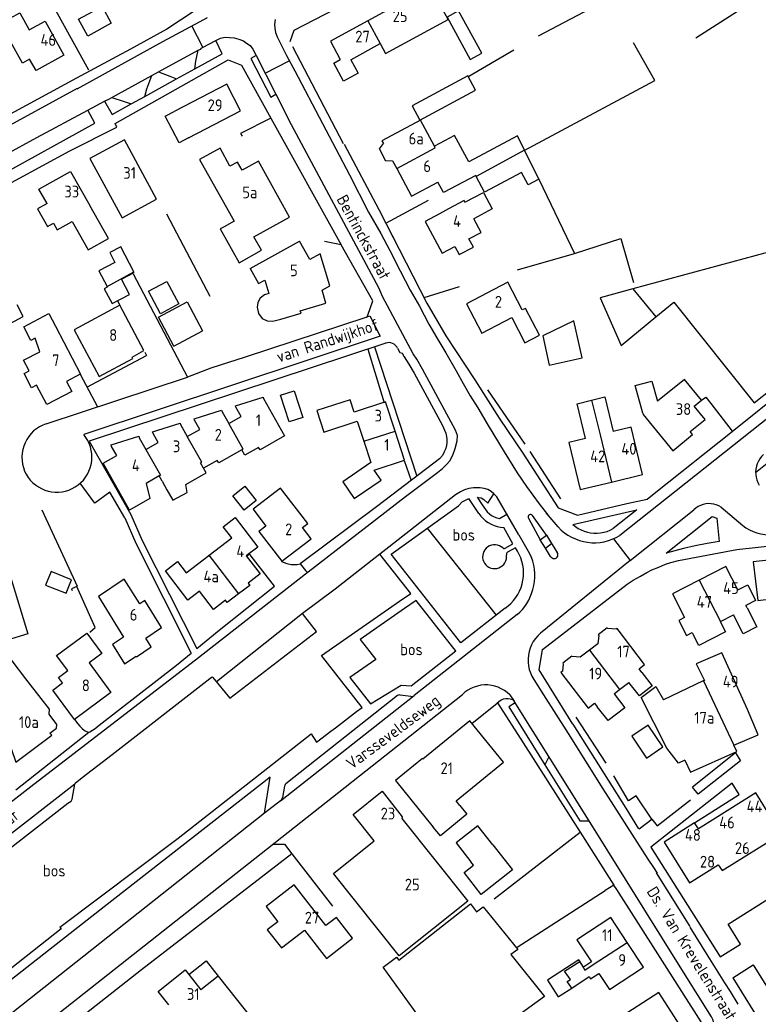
# Model space of a CAD drawing. Header units: metres. Extents: x 226218 to 240385, y 439369 to 449677.
# Tile 215 of 256: x 235442 to 235599, y 444772 to 444981. Entities that reach past the tile are written whole.
import ezdxf

# ---------------------------------------------------------------- set-up
doc = ezdxf.new("R2010")
doc.units = ezdxf.units.M
doc.header["$MEASUREMENT"] = 0
for name, color, linetype in [('BIJGEBOUW', 4, 'Continuous'), ('DAKRAND', 4, 'Continuous'), ('DAKRAND-BYG', 4, 'Continuous'), ('FUNKTIEAAND', 253, 'Continuous'), ('HEG', 253, 'Continuous'), ('HEK', 253, 'Continuous'), ('HOOFDGEBOUW', 4, 'Continuous'), ('HUISNUMMER', 253, 'Continuous'), ('KANTVERH', 253, 'Continuous'), ('MUUR', 253, 'Continuous'), ('OVERVBOUW', 253, 'Continuous'), ('OVLIJNOBJ', 253, 'Continuous'), ('RASTER', 253, 'Continuous'), ('STRAATNAAM', 253, 'Continuous'), ('TUSSENMUUR', 253, 'Continuous')]:
    doc.layers.add(name, color=color, linetype=linetype)
doc.styles.get("Standard").update_dxf_attribs({"font": 'iso.shx'})

msp = doc.modelspace()

# ---------------------------------------------------------------- linework, layer by layer
at = {"layer": 'BIJGEBOUW'}
for p, q in [((235471.16, 444918.07), (235477.28, 444921.34)), ((235477.28, 444921.34), (235480.57, 444915.11)), ((235474.45, 444911.85), (235471.16, 444918.07)), ((235474.45, 444911.85), (235480.57, 444915.11)), ((235593.97, 444825.29), (235584.81, 444818.03)), ((235593.97, 444825.29), (235594.99, 444823.58)), ((235594.99, 444823.58), (235586.01, 444816.52))]:
    msp.add_line(p, q, dxfattribs=at)
at = {"layer": 'DAKRAND'}
for p, q in [((235552.09, 444947.41), (235549.06, 444953.57)), ((235471.95, 444883.11), (235472.99, 444881.3)), ((235556.62, 444773.62), (235559.11, 444775.24))]:
    msp.add_line(p, q, dxfattribs=at)
for points in [[(235518.36, 444976.29), (235519.52, 444974.16), (235532.82, 444981.43), (235529.97, 444986.65)], [(235443.77, 444972.99), (235442.25, 444972.14), (235437.57, 444980.54), (235441.66, 444982.81), (235443.68, 444979.19)], [(235477.55, 444956.23), (235475.56, 444955.17), (235472.58, 444960.87), (235474.63, 444961.91)], [(235549.06, 444953.57), (235547.56, 444956.62), (235537.23, 444951.09), (235534.2, 444956.75), (235529.88, 444954.45)], [(235521, 444951.31), (235519.55, 444951.28), (235518.21, 444953.87), (235519.03, 444955)], [(235479.92, 444951.58), (235487.26, 444938.47), (235485.15, 444937.29)], [(235538.79, 444947.98), (235538.68, 444948.18), (235531.8, 444944.6), (235530.63, 444946.79)], [(235552.09, 444947.41), (235549.83, 444946.2), (235548.4, 444948.87), (235540.55, 444944.67), (235538.79, 444947.98)], [(235536.37, 444942.53), (235540.34, 444944.56), (235542.2, 444941.09), (235538.26, 444938.99)], [(235447.48, 444942.23), (235445.45, 444941.08), (235447.57, 444937.32), (235448.85, 444938.03), (235449.64, 444936.64), (235452.8, 444938.43), (235456.23, 444932.35), (235460.52, 444934.77), (235456.56, 444941.79)], [(235534.22, 444933.1), (235535.16, 444931.36), (235538.18, 444932.98), (235537.25, 444934.72)], [(235494.69, 444923.07), (235493.76, 444922.77), (235492.83, 444922.07), (235492.32, 444921.2), (235492.19, 444920.2), (235492.45, 444918.86), (235493.28, 444917.77), (235494.32, 444917.27), (235495.52, 444917.21), (235497.24, 444917.61)], [(235572.13, 444924.06), (235565.18, 444922.18), (235569.6, 444912.03), (235577.01, 444918.13)], [(235444.95, 444913.58), (235444.03, 444913.09), (235442.5, 444916), (235447.83, 444918.8), (235449.24, 444916.1)], [(235445.26, 444903.59), (235444.18, 444903.02), (235442.61, 444906.04), (235443.68, 444906.6)], [(235574.27, 444897.63), (235572.59, 444903.48), (235576.16, 444904.43), (235577.38, 444900.15)], [(235512.81, 444897.85), (235511.95, 444900.47), (235504.88, 444898.15), (235506.38, 444893.57), (235513.45, 444895.89)], [(235562.03, 444892.25), (235560.24, 444899.63), (235563.35, 444900.38)], [(235563.35, 444900.38), (235566.17, 444901.07), (235567.96, 444893.69)], [(235516.34, 444887.09), (235510.38, 444883.02), (235512.82, 444879.44), (235518.53, 444883.33), (235517.07, 444885.46)], [(235472.99, 444881.3), (235474.24, 444879.11), (235477.29, 444880.72), (235476.99, 444882.44), (235481.3, 444884.91), (235480.77, 444885.88)], [(235501.83, 444873.27), (235502.93, 444874.15), (235497.18, 444881.66), (235491.31, 444877.18), (235494.01, 444873.53)], [(235594.47, 444859.99), (235596.55, 444861.06), (235598.24, 444857.76), (235596.15, 444856.7)], [(235596.42, 444856.19), (235598.49, 444852.15), (235595.6, 444850.66), (235593.52, 444854.71)], [(235583.12, 444854.12), (235581.88, 444853.48), (235583.52, 444850.29), (235584.76, 444850.93)], [(235590.71, 444853.27), (235591.85, 444851.04), (235586.19, 444848.14), (235585.05, 444850.36)], [(235450.78, 444840.23), (235449.94, 444841.36), (235451.88, 444842.81), (235449.51, 444845.99), (235455.91, 444850.76), (235459.12, 444846.44), (235456.41, 444844.43)], [(235574.05, 444842.43), (235576.25, 444839.57), (235573.5, 444837.45), (235571.29, 444840.31)], [(235568.12, 444837.87), (235570.4, 444834.91), (235566.83, 444832.16), (235564.55, 444835.13)], [(235535.32, 444814.07), (235536.82, 444812.22), (235531.16, 444807.62), (235529.66, 444809.47)], [(235563.29, 444780.81), (235561.61, 444779.71), (235560.61, 444781.25), (235553.94, 444776.88), (235556.23, 444773.38)], [(235483.89, 444777.76), (235491.8, 444767.73), (235486.55, 444763.6), (235481.79, 444769.65)], [(235559.11, 444775.24), (235562.81, 444777.67), (235563.14, 444777.18), (235564.91, 444778.34)], [(235556.23, 444773.38), (235556.24, 444773.36), (235556.62, 444773.62)]]:
    msp.add_lwpolyline(points, dxfattribs=at)
at = {"layer": 'DAKRAND-BYG'}
for p, q in [((235587.18, 444840.61), (235587.14, 444840.61)), ((235594.24, 444825.61), (235593.6, 444826.97)), ((235586.01, 444816.52), (235584.81, 444818.03)), ((235542.3, 444805.75), (235539.14, 444809.77))]:
    msp.add_line(p, q, dxfattribs=at)
for points in [[(235456.17, 444977.89), (235454.2, 444981.47), (235459.17, 444984.21), (235461.14, 444980.63), (235456.17, 444977.89)], [(235535.04, 444983.24), (235532.58, 444981.9), (235537.5, 444972.91), (235539.95, 444974.25), (235535.04, 444983.24)], [(235525.14, 444963.04), (235526.76, 444960.02), (235538.64, 444966.37), (235537.02, 444969.39), (235525.14, 444963.04)], [(235465.96, 444927.7), (235463.15, 444933.03), (235460.82, 444931.81), (235461.93, 444929.7), (235458.49, 444927.88), (235460.24, 444924.55)], [(235461.32, 444920.95), (235465.01, 444922.89), (235463.29, 444926.14), (235466.02, 444927.59), (235465.96, 444927.7)], [(235460.24, 444924.55), (235460.3, 444924.44), (235459.66, 444924.1), (235461.32, 444920.95)], [(235472.99, 444925.63), (235475.52, 444920.86), (235471.61, 444918.79), (235469.08, 444923.56), (235472.99, 444925.63)], [(235554.32, 444907.86), (235561.31, 444909.36), (235559.55, 444917.29), (235552.94, 444914.08), (235554.32, 444907.86)], [(235499, 444895.75), (235497.16, 444901.41), (235500.03, 444902.34), (235501.87, 444896.68), (235499, 444895.75)], [(235492, 444879), (235489.42, 444876.93), (235486.97, 444879.99), (235489.54, 444882.06), (235492, 444879)], [(235448.32, 444863.9), (235447.15, 444861.03), (235451.52, 444859.26), (235452.68, 444862.12), (235448.32, 444863.9)], [(235596.49, 444834.55), (235591.08, 444846.61), (235585.62, 444844.23), (235587.33, 444840.68), (235587.18, 444840.61)], [(235587.14, 444840.61), (235587.11, 444840.61), (235578.62, 444836.58)], [(235583.2, 444823.71), (235581.81, 444823.1), (235579.38, 444826.31), (235573.91, 444837.07), (235577.04, 444839.44), (235578.62, 444836.58)], [(235593.6, 444826.97), (235598.78, 444829.16), (235596.49, 444834.55)], [(235575.05, 444824.19), (235578.51, 444826.55), (235575.35, 444831.21), (235571.88, 444828.85), (235575.05, 444824.19)], [(235583.2, 444823.71), (235584.38, 444821.22), (235594.24, 444825.61)], [(235539.14, 444809.77), (235534.5, 444806.13), (235537.66, 444802.11)], [(235542.3, 444805.75), (235546.5, 444800.39), (235539.87, 444795.18), (235536.24, 444799.81), (235538.23, 444801.38), (235537.66, 444802.11)], [(235533.72, 444759.23), (235519, 444779.68), (235521.84, 444781.82), (235522.33, 444781.2), (235537.57, 444793.14), (235538.83, 444791.48), (235540.27, 444792.54), (235547.61, 444783.47), (235546.12, 444782.35), (235553.3, 444773.41), (235540.2, 444763.92)]]:
    msp.add_lwpolyline(points, dxfattribs=at)
at = {"layer": 'HEG'}
for p, q in [((235443.72, 444993.48), (235456.27, 444970.71)), ((235552.06, 444977.92), (235565.78, 444985.17)), ((235472.89, 444940.08), (235482.09, 444922.5)), ((235547.59, 444928.16), (235559.69, 444931.61)), ((235549.22, 444890.99), (235541.27, 444902.55)), ((235556.8, 444879.34), (235550.3, 444889.42)), ((235566.41, 444823.13), (235560.08, 444832.93))]:
    msp.add_line(p, q, dxfattribs=at)
for points in [[(235499.22, 444976.7), (235500.05, 444979.17), (235513.07, 444985.98)], [(235549.02, 444953.56), (235576.8, 444968.43), (235572.29, 444976.44)], [(235576.13, 444811.21), (235572.81, 444816.18), (235571.18, 444815.11), (235568.09, 444820.4)]]:
    msp.add_lwpolyline(points, dxfattribs=at)
at = {"layer": 'HEK'}
msp.add_line((235585.53, 444977.53), (235623.7, 445002.08), dxfattribs=at)
at = {"layer": 'HOOFDGEBOUW'}
for p, q in [((235512.1, 444972.86), (235518.36, 444976.29)), ((235484.28, 444954), (235479.92, 444951.58)), ((235521, 444951.31), (235521.87, 444949.68)), ((235445.76, 444945.27), (235452.45, 444949.05)), ((235452.45, 444949.05), (235456.56, 444941.79)), ((235447.48, 444942.23), (235445.76, 444945.27)), ((235532.9, 444941.1), (235530.95, 444940.05)), ((235490.69, 444928.43), (235501.17, 444934.25)), ((235603.85, 444932.64), (235572.13, 444924.06)), ((235513.45, 444895.89), (235514.85, 444891.63)), ((235523.55, 444887.59), (235521.51, 444893.81)), ((235514.85, 444891.63), (235516.34, 444887.09)), ((235517.07, 444885.46), (235523.55, 444887.59)), ((235471.95, 444883.11), (235471.3, 444884.25)), ((235503.67, 444870.83), (235501.83, 444873.27)), ((235596.42, 444856.19), (235596.15, 444856.7)), ((235590.71, 444853.27), (235590.74, 444853.28)), ((235590.74, 444853.28), (235593.52, 444854.71)), ((235584.76, 444850.93), (235585.05, 444850.36)), ((235568.12, 444837.87), (235569.3, 444838.78)), ((235569.3, 444838.78), (235571.29, 444840.31)), ((235477.63, 444778.14), (235480.21, 444774.86)), ((235483.89, 444777.76), (235480.21, 444774.86))]:
    msp.add_line(p, q, dxfattribs=at)
for points in [[(235524.61, 444983.71), (235523.65, 444985.47), (235515.72, 444981.13)], [(235443.68, 444979.19), (235447.04, 444981.06), (235451.05, 444973.85), (235445.13, 444970.56), (235443.77, 444972.99)], [(235515.72, 444981.13), (235507.76, 444976.77), (235509.86, 444972.92)], [(235512.1, 444972.86), (235513.69, 444969.97), (235510.58, 444968.27), (235508.46, 444972.15), (235509.86, 444972.92)], [(235477.55, 444956.23), (235488.65, 444961.94), (235485.73, 444967.62), (235474.63, 444961.91)], [(235529.88, 444954.45), (235526.94, 444959.96), (235518.73, 444955.57), (235519.03, 444955)], [(235470.79, 444943.19), (235463.93, 444955.8), (235456.6, 444951.8), (235463.46, 444939.2), (235470.79, 444943.19)], [(235485.15, 444937.29), (235484.32, 444936.82), (235488.35, 444929.63), (235493.09, 444932.29), (235491.5, 444935.13), (235499.06, 444939.33), (235492.45, 444951.25), (235488.98, 444949.33), (235488.01, 444951.08), (235486.4, 444950.18), (235484.28, 444954)], [(235521.87, 444949.68), (235525.02, 444943.8), (235530.63, 444946.79)], [(235536.37, 444942.53), (235536.19, 444942.86), (235532.9, 444941.1)], [(235530.95, 444940.05), (235527.9, 444938.43), (235531.53, 444931.66), (235534.22, 444933.1)], [(235537.25, 444934.72), (235539.81, 444936.09), (235538.26, 444938.99)], [(235497.24, 444917.61), (235501.57, 444918.92), (235501.32, 444919.37), (235506.82, 444921.04), (235505.98, 444923.8), (235507.64, 444924.72), (235505.58, 444931.53), (235503.36, 444930.3), (235501.17, 444934.25)], [(235490.69, 444928.43), (235492.49, 444925.19), (235493.83, 444925.93), (235494.69, 444923.07)], [(235548.6, 444919.58), (235545.51, 444925.49), (235536.73, 444920.9), (235539.99, 444914.65), (235546.36, 444917.98)], [(235577.01, 444918.13), (235580.84, 444921.24), (235597.91, 444899.78), (235616.72, 444914.73), (235610.89, 444922.84)], [(235436.36, 444918.07), (235437.67, 444915.66), (235442.41, 444918.21), (235441.1, 444920.65)], [(235468.1, 444910.92), (235462.95, 444920.57), (235453.23, 444915.32), (235458.57, 444905.39), (235465.71, 444909.23), (235465.55, 444909.54), (235468.1, 444910.92)], [(235546.36, 444917.98), (235549.16, 444912.62), (235552.23, 444914.23), (235549.26, 444919.92), (235548.6, 444919.58)], [(235449.24, 444916.1), (235454.6, 444905.94), (235454.5, 444905.89)], [(235443.68, 444906.6), (235442.48, 444908.86), (235445.92, 444910.67), (235444.95, 444913.58)], [(235454.5, 444905.89), (235451.64, 444904.38), (235452.76, 444902.25), (235447.45, 444899.45), (235445.26, 444903.59)], [(235574.27, 444897.63), (235574.32, 444897.36), (235580.6, 444889.61), (235584.82, 444893.04), (235584.29, 444893.7), (235587.47, 444896.27), (235585.18, 444899.1), (235586.74, 444900.36), (235583.13, 444904.81), (235577.38, 444900.15)], [(235486.15, 444895.4), (235488.79, 444896.89), (235487.67, 444898.86), (235487.56, 444899.18), (235493.43, 444901.03), (235493.52, 444900.72), (235498.03, 444892.77), (235492.8, 444889.8), (235492.5, 444890.31), (235489.59, 444888.66), (235488.93, 444889.81)], [(235521.51, 444893.81), (235519.47, 444900.04), (235512.81, 444897.85)], [(235477.3, 444892.65), (235479.95, 444894.12), (235478.85, 444896.09), (235478.75, 444896.41), (235484.61, 444898.24), (235484.72, 444897.92), (235486.15, 444895.4)], [(235468.48, 444889.88), (235471.12, 444891.39), (235470.04, 444893.3), (235469.94, 444893.63), (235475.79, 444895.47), (235475.88, 444895.17), (235477.3, 444892.65)], [(235567.57, 444882.95), (235574.2, 444884.55), (235571.77, 444894.61), (235567.96, 444893.69)], [(235471.3, 444884.25), (235468.53, 444882.65), (235469.36, 444879.42), (235465.03, 444876.97), (235459.38, 444886.94), (235462.3, 444888.61), (235461.21, 444890.53), (235461.11, 444890.85), (235466.97, 444892.69), (235467.05, 444892.39), (235468.48, 444889.88)], [(235562.03, 444892.25), (235558.5, 444891.39), (235560.94, 444881.34), (235567.57, 444882.95)], [(235488.93, 444889.81), (235483.99, 444887.01), (235483.7, 444887.53), (235480.77, 444885.88)], [(235481.87, 444867.32), (235481.96, 444867.38), (235486.8, 444871.09), (235484.98, 444873.45), (235487.53, 444875.4), (235492.3, 444869.12), (235489.84, 444867.24), (235492.79, 444863.39)], [(235494.01, 444873.53), (235492.54, 444872.45), (235497.41, 444866.1), (235503.67, 444870.83)], [(235427.13, 444866.93), (235437.46, 444870), (235443.42, 444850.64), (235437.04, 444848.7)], [(235427.13, 444866.93), (235436.1, 444836.99), (235440.85, 444823.32), (235448.46, 444829.04), (235448.1, 444829.52), (235449.46, 444830.53), (235449.56, 444831.32), (235447.89, 444833.54), (235447.97, 444834.59), (235446.23, 444836.84), (235442.98, 444841.04), (235437.04, 444848.7)], [(235488.21, 444859.13), (235485.81, 444857.29), (235485.43, 444857.77), (235482.89, 444855.82), (235479.93, 444859.69), (235477.46, 444857.81), (235472.68, 444864.07), (235475.23, 444866.01), (235477.05, 444863.62), (235481.87, 444867.32)], [(235604.68, 444862.76), (235604.23, 444866.67), (235597.74, 444865.93), (235598.68, 444857.76), (235601.6, 444858.09)], [(235594.47, 444859.99), (235591.92, 444864.96), (235586.23, 444862.04)], [(235471.83, 444851.98), (235468.28, 444857.73), (235467.19, 444856.99), (235463.91, 444862.3), (235458.39, 444858.58), (235463.74, 444849.93), (235461.4, 444848.35), (235463.94, 444844.23), (235466.42, 444845.91), (235466.51, 444845.76), (235469.64, 444847.88), (235468.49, 444849.73), (235471.83, 444851.98)], [(235492.79, 444863.39), (235490.24, 444861.44), (235490.61, 444860.96), (235488.21, 444859.13)], [(235586.23, 444862.04), (235580.55, 444859.13), (235583.12, 444854.12)], [(235574.05, 444842.43), (235573.45, 444843.2), (235574.63, 444844.11), (235568.76, 444851.74), (235568.59, 444851.62), (235566.75, 444851.79), (235566.67, 444851.9), (235564.74, 444850.41), (235564.85, 444850.27), (235564.68, 444848.53), (235562.87, 444847.13)], [(235562.87, 444847.13), (235560.92, 444845.64), (235559.21, 444845.8), (235559.14, 444845.89), (235557.21, 444844.41), (235557.32, 444844.28), (235557.16, 444842.66), (235556.82, 444842.39), (235562.62, 444834.84), (235563.97, 444835.88), (235564.55, 444835.13)], [(235456.41, 444844.43), (235461.07, 444838.18), (235453.33, 444832.42), (235448.69, 444838.67), (235450.78, 444840.23)], [(235535.32, 444814.07), (235534.49, 444815.1), (235544.59, 444823.29), (235537.45, 444832.09), (235527.46, 444823.98), (235527.39, 444824.07)], [(235527.39, 444824.07), (235521.62, 444819.39), (235529.66, 444809.47)], [(235537.02, 444793.71), (235522.41, 444782.07), (235508.42, 444799.64), (235517.08, 444806.55), (235512.58, 444812.2), (235518.75, 444817.12), (235523.06, 444811.71), (235522.97, 444811.34), (235537.02, 444793.71)], [(235603.7, 444808.09), (235598.27, 444816.76), (235586.05, 444809.12), (235585.26, 444810.39), (235578.76, 444806.32), (235584.19, 444797.66), (235590.3, 444801.49), (235591.09, 444800.22), (235603.7, 444808.09)], [(235512.49, 444785.82), (235509.05, 444790.26), (235506.82, 444788.52), (235500.06, 444797.23), (235494.07, 444792.59), (235496.57, 444789.36), (235494.34, 444787.63), (235497.33, 444783.78), (235502.22, 444787.57), (235506.93, 444781.5), (235512.49, 444785.82)], [(235570.92, 444784.94), (235567.43, 444790.26), (235560.2, 444785.52), (235563.29, 444780.81)], [(235564.91, 444778.34), (235567.13, 444774.95), (235574.36, 444779.69), (235570.92, 444784.94)], [(235473.38, 444771.64), (235471.11, 444774.52), (235476.89, 444779.08), (235477.63, 444778.14)], [(235582.12, 444767.33), (235577.65, 444774.25), (235568.67, 444768.46), (235573.56, 444760.88), (235576.75, 444762.94), (235576.33, 444763.59), (235582.12, 444767.33)]]:
    msp.add_lwpolyline(points, dxfattribs=at)
at = {"layer": 'KANTVERH'}
for p, q in [((235480.6, 444975.51), (235478.28, 444980.05)), ((235471.21, 444970.25), (235479.65, 444974.86)), ((235479.65, 444974.86), (235480.16, 444975.13)), ((235491.28, 444975.08), (235491.29, 444975.07)), ((235491.28, 444975.08), (235491.97, 444973.72)), ((235491.28, 444975.08), (235491.28, 444975.08)), ((235499.71, 444975.7), (235510.48, 444955.04)), ((235491.97, 444973.72), (235496.18, 444965.5)), ((235493.89, 444969.97), (235499.02, 444972.6)), ((235475.02, 444968.77), (235478.91, 444970.91)), ((235461.24, 444964.81), (235469.79, 444969.47)), ((235468.26, 444965.04), (235475.02, 444968.77)), ((235469.79, 444969.47), (235471.21, 444970.25)), ((235459.71, 444964), (235460.79, 444964.56)), ((235460.79, 444964.56), (235461.24, 444964.81)), ((235465.34, 444963.43), (235468.26, 444965.04)), ((235496.18, 444965.5), (235499.02, 444959.95)), ((235495.11, 444960.43), (235510.03, 444933.42)), ((235465.8, 444927.26), (235477.38, 444905.3)), ((235525.38, 444910.22), (235518.88, 444922.45)), ((235462.43, 444921.53), (235462.95, 444920.57)), ((235515.36, 444918.06), (235516.12, 444918.3)), ((235516.12, 444918.3), (235518.38, 444913.97)), ((235518.38, 444913.97), (235455.28, 444893.05)), ((235519.53, 444912.53), (235456.41, 444891.64)), ((235455.96, 444903.13), (235468.65, 444909.88)), ((235468.27, 444910.59), (235468.65, 444909.88)), ((235515.73, 444911.27), (235519.17, 444899.82)), ((235517.15, 444911.74), (235526.17, 444884.22)), ((235522.07, 444911.43), (235522.55, 444910.52)), ((235522.55, 444910.52), (235523.04, 444910.35)), ((235523.04, 444910.35), (235523.44, 444909.58)), ((235482.4, 444907.23), (235489.71, 444909.63)), ((235477.42, 444905.32), (235482.4, 444907.23)), ((235447.27, 444895.37), (235477.38, 444905.3)), ((235609.51, 444903.48), (235569.35, 444871.58)), ((235456.41, 444891.64), (235465.33, 444876.06)), ((235523.49, 444887.57), (235524.97, 444883.31)), ((235598.24, 444884.95), (235602.49, 444888.41)), ((235457.63, 444878.46), (235454.55, 444882.71)), ((235460.86, 444880.78), (235457.63, 444878.46)), ((235464, 444875.35), (235460.86, 444880.78)), ((235541.23, 444878.47), (235542.53, 444880.44)), ((235542.53, 444880.44), (235541.96, 444880.97)), ((235543.15, 444879.81), (235542.53, 444880.44)), ((235539.36, 444876.22), (235537.19, 444879.42)), ((235539, 444879.7), (235540.06, 444878.12)), ((235547.86, 444871.73), (235543.15, 444879.81)), ((235540.06, 444878.12), (235540.76, 444877.09)), ((235556.24, 444873.38), (235553.64, 444876.42)), ((235559.36, 444873.91), (235572.94, 444877.04)), ((235572.94, 444877.04), (235567.91, 444873.03)), ((235571.58, 444866.28), (235585.08, 444877.05)), ((235590.89, 444877.58), (235595.49, 444873.69)), ((235464, 444875.35), (235466.36, 444869.93)), ((235465.33, 444876.06), (235467.74, 444870.53)), ((235543.73, 444875.18), (235545.31, 444876.11)), ((235549.91, 444875.25), (235552.4, 444870.66)), ((235553.71, 444871.62), (235550.77, 444875.82)), ((235579.22, 444867.82), (235588.96, 444875.6)), ((235588.96, 444875.6), (235589.98, 444875.25)), ((235589.98, 444875.25), (235590.5, 444870.27)), ((235546.61, 444869.8), (235544.64, 444873.27)), ((235466.36, 444869.93), (235478.14, 444846.53)), ((235467.74, 444870.53), (235479.34, 444847.53)), ((235547.86, 444871.73), (235549.85, 444868.25)), ((235552.4, 444870.66), (235553.71, 444871.62)), ((235553.51, 444868.86), (235552.4, 444870.66)), ((235553.71, 444871.62), (235554.83, 444869.84)), ((235567.99, 444870.84), (235571.58, 444866.28)), ((235544.97, 444868.87), (235546.61, 444869.8)), ((235547.13, 444868.91), (235545.44, 444867.99)), ((235549.85, 444868.25), (235550.52, 444866.91)), ((235553.51, 444868.86), (235554.83, 444869.84)), ((235554.6, 444867.12), (235553.51, 444868.86)), ((235554.83, 444869.84), (235556, 444867.97)), ((235582.86, 444868.77), (235579.22, 444867.82)), ((235490.45, 444867.71), (235490.04, 444867.23)), ((235571.58, 444866.28), (235552.45, 444850.77)), ((235479.03, 444845.13), (235503.08, 444863.9)), ((235547.52, 444854.76), (235525.59, 444837.52)), ((235479.34, 444847.53), (235484.07, 444851.44)), ((235524.95, 444839.58), (235534.43, 444847.01)), ((235534.43, 444847.01), (235534.01, 444847.54)), ((235516.3, 444835.76), (235522.81, 444839.7)), ((235522.81, 444839.7), (235524.95, 444839.58)), ((235488.98, 444800.7), (235535.84, 444837.71)), ((235497.17, 444815.12), (235525.59, 444837.52)), ((235522.05, 444837.49), (235498.25, 444818.72)), ((235524.88, 444837.3), (235522.64, 444837.61)), ((235545.93, 444837.63), (235546.86, 444836.3)), ((235537.88, 444831.56), (235543.23, 444835.89)), ((235507.88, 444829.91), (235508.82, 444830.64)), ((235559.36, 444831.41), (235570.65, 444813.5)), ((235440.8, 444817.45), (235456.33, 444829.67)), ((235493.76, 444812.44), (235494.97, 444820.12)), ((235498, 444818.19), (235497.57, 444815.78)), ((235497.17, 444815.12), (235493.76, 444812.44)), ((235570.62, 444813.53), (235573.31, 444809.1)), ((235493.76, 444812.44), (235419.89, 444754.05)), ((235573.46, 444809.11), (235576.13, 444811.21)), ((235499.53, 444803.83), (235508.19, 444792.63)), ((235407.95, 444736.71), (235488.98, 444800.7)), ((235577.11, 444799.76), (235584.24, 444788.36)), ((235584.23, 444788.16), (235588.04, 444782.03)), ((235588.05, 444782.04), (235591.59, 444776.31)), ((235591.59, 444776.31), (235592.81, 444774.5)), ((235593.37, 444777.42), (235593.38, 444777.4)), ((235593.38, 444777.4), (235603.62, 444761.01)), ((235592.8, 444774.49), (235594.46, 444771.81))]:
    msp.add_line(p, q, dxfattribs=at)
for points in [[(235481.48, 444984.97), (235472.93, 444979.39), (235465.25, 444975.08), (235453.72, 444968.91), (235424, 444952.81), (235402.94, 444941.29), (235372.42, 444924.38), (235355.32, 444915.46), (235346.3, 444910.56), (235335.94, 444904.86), (235327.57, 444900.41), (235323.81, 444901.27), (235313.64, 444914.93), (235309.56, 444920.49), (235309.53, 444920.49), (235299.67, 444934.12), (235281.52, 444959.24), (235278.5, 444963.49), (235279.35, 444966.6), (235292.82, 444974.7), (235305.1, 444982.11)], [(235453.87, 444966.67), (235472.09, 444976.71), (235479.91, 444980.94), (235481.59, 444981.84)], [(235496.02, 444981.4), (235495.9, 444980.38), (235495.95, 444979.54), (235496.07, 444978.68), (235496.46, 444977.76), (235497.38, 444975.9), (235498.41, 444973.72), (235500.18, 444970.47), (235506.1, 444959.29), (235508.9, 444953.86), (235511.86, 444948.34), (235515.89, 444940.39), (235518.47, 444935.85), (235520.4, 444932.23), (235522.58, 444927.88), (235524.77, 444923.78), (235526.75, 444920.37), (235528.73, 444916.54), (235530.43, 444913.62), (235532.33, 444910.47), (235534.5, 444906.61), (235536.04, 444903.96), (235537.48, 444901.33), (235539.13, 444898.73), (235541.35, 444895), (235544.72, 444889.39), (235547.51, 444884.89), (235549.52, 444882), (235552.15, 444878.32), (235553.96, 444876.01)], [(235478.91, 444970.91), (235484.7, 444974.1), (235483.37, 444976.92)], [(235480.16, 444975.13), (235480.29, 444975.29), (235480.53, 444975.47), (235483.37, 444976.92)], [(235483.37, 444976.92), (235483.54, 444977.01), (235484.41, 444977.42), (235485.35, 444977.62), (235486.29, 444977.61), (235487.31, 444977.53), (235488.3, 444977.26), (235489.29, 444976.86), (235489.94, 444976.38), (235490.67, 444975.88), (235491.28, 444975.08)], [(235478.91, 444970.91), (235479.14, 444972.52), (235479.65, 444974.86)], [(235349.01, 444829.2), (235343.78, 444844.22), (235338.26, 444859.25), (235331.33, 444879.42), (235329.82, 444884.36), (235330.89, 444887.44), (235339.58, 444892.17), (235361.46, 444903.84), (235378.71, 444913.5), (235389.36, 444919.26), (235404.73, 444927.4), (235420.47, 444936.39), (235435.02, 444944.06), (235452.3, 444953.47), (235462.3, 444958.51), (235461.94, 444959.27), (235485.99, 444972.81), (235488.88, 444971.72), (235495.11, 444960.43), (235488.61, 444957.18), (235488.96, 444956.6)], [(235491.97, 444973.72), (235490.84, 444973.13), (235495.11, 444964.89), (235496.18, 444965.5)], [(235468.26, 444965.04), (235468.72, 444966.65), (235469.79, 444969.47)], [(235471.21, 444970.25), (235473.57, 444969.35), (235475.02, 444968.77)], [(235428.67, 444952.82), (235436.51, 444957.27), (235453.98, 444966.78)], [(235461.24, 444964.81), (235463.85, 444963.98), (235465.34, 444963.43)], [(235431.74, 444948.92), (235431.78, 444948.94), (235445.3, 444956.33), (235456.14, 444962.14), (235459.71, 444964)], [(235435.2, 444950.8), (235436.76, 444947.86), (235457.61, 444959.36), (235456.16, 444962.15)], [(235459.71, 444964), (235461.31, 444961.21), (235465.34, 444963.43)], [(235518.88, 444922.45), (235518.52, 444923.31), (235518.08, 444924.28), (235499.02, 444959.95)], [(235510.66, 444954.86), (235518.09, 444940.95), (235521.1, 444935.02)], [(235520.89, 444935.41), (235528.27, 444921.06), (235532.34, 444914.1), (235538.53, 444904.7), (235543.64, 444896.58), (235548.69, 444889.12), (235556.25, 444877.45), (235560.36, 444875.93), (235570.84, 444878.35), (235575.18, 444879.33), (235577, 444880.78), (235593.23, 444893.73), (235616.93, 444912.76), (235628.16, 444921.69)], [(235489.71, 444909.63), (235515.36, 444918.06), (235515.6, 444918.22), (235515.76, 444918.5), (235516.78, 444921.52), (235510.03, 444933.42), (235506.49, 444934.15)], [(235522.07, 444911.43), (235521.88, 444911.75), (235521.63, 444912.04), (235521.34, 444912.28), (235521.01, 444912.46), (235520.65, 444912.58), (235520.27, 444912.63), (235519.89, 444912.61), (235519.52, 444912.53)], [(235523.44, 444909.58), (235524.46, 444908.01), (235525.56, 444906.1), (235531.51, 444895.12), (235532.32, 444893.38), (235532.5, 444892.68), (235532.57, 444892.02), (235532.57, 444891.45), (235532.45, 444890.64), (235532.24, 444889.93), (235531.97, 444889.36), (235531.63, 444888.63), (235530.99, 444887.88), (235517.85, 444877.91), (235501.33, 444865.53), (235502.5, 444864.11), (235502.63, 444863.95), (235502.81, 444863.85), (235503.02, 444863.85), (235523.71, 444879.9), (235530.55, 444884.98), (235531.58, 444885.86), (235532.45, 444886.67), (235533.21, 444887.47), (235533.8, 444888.67), (235534.28, 444890.07), (235534.71, 444891.74), (235534.8, 444892.89), (235534.39, 444893.99), (235527.34, 444907.01), (235526.14, 444909.09), (235525.38, 444910.22)], [(235586.74, 444900.36), (235587.64, 444901.01), (235588.68, 444899.7), (235593.26, 444893.75)], [(235447.27, 444895.37), (235446.55, 444895.08), (235445.86, 444894.73), (235445.22, 444894.3), (235444.61, 444893.82), (235444.07, 444893.27), (235443.58, 444892.67), (235443.15, 444892.02), (235442.8, 444891.33), (235442.51, 444890.61), (235442.3, 444889.86), (235442.17, 444889.1), (235442.12, 444888.33), (235442.15, 444887.55), (235442.26, 444886.78), (235442.44, 444886.03), (235442.71, 444885.3), (235443.04, 444884.6), (235443.45, 444883.94)], [(235443.45, 444883.94), (235443.91, 444883.35), (235444.43, 444882.81), (235445.01, 444882.33), (235445.63, 444881.9), (235446.29, 444881.54), (235446.98, 444881.24), (235447.7, 444881.02), (235448.43, 444880.87), (235449.18, 444880.8), (235449.93, 444880.8), (235450.68, 444880.88), (235451.42, 444881.03), (235452.14, 444881.25), (235452.83, 444881.55), (235453.48, 444881.91), (235454.1, 444882.34), (235454.67, 444882.83), (235455.2, 444883.37), (235455.66, 444883.97), (235456.06, 444884.6), (235456.39, 444885.28), (235456.66, 444885.98), (235456.85, 444886.71), (235456.97, 444887.45), (235457.02, 444888.2), (235456.98, 444888.95), (235456.88, 444889.69), (235456.7, 444890.42), (235456.44, 444891.13), (235456.12, 444891.81), (235455.73, 444892.45), (235455.28, 444893.05)], [(235599.94, 444888.78), (235599.52, 444888.36), (235599.15, 444887.9), (235598.84, 444887.4), (235598.59, 444886.86), (235598.41, 444886.3), (235598.29, 444885.72), (235598.24, 444885.13), (235598.26, 444884.54), (235598.34, 444883.96), (235598.5, 444883.39), (235598.72, 444882.84), (235599, 444882.32)], [(235541.96, 444880.97), (235541.29, 444881.39), (235540.5, 444881.58), (235539.64, 444881.72), (235538.2, 444881.73), (235537.24, 444881.61), (235536.32, 444881.3), (235535.45, 444880.84), (235534.4, 444880.2), (235520.17, 444869.06), (235518.28, 444867.62)], [(235544.94, 444856.1), (235535.51, 444848.71), (235520.71, 444867.59), (235535.01, 444877.92), (235535.83, 444878.72), (235536.38, 444879.03), (235537.11, 444879.39), (235537.19, 444879.41)], [(235538.99, 444879.7), (235539.23, 444879.69), (235539.81, 444879.58), (235540.38, 444879.23), (235541.23, 444878.47)], [(235590.89, 444877.58), (235590.4, 444877.86), (235589.87, 444878.09), (235589.32, 444878.24), (235588.75, 444878.33), (235588.18, 444878.35), (235587.61, 444878.3), (235587.05, 444878.18), (235586.51, 444877.99), (235585.99, 444877.74), (235585.51, 444877.42), (235585.08, 444877.05)], [(235539.36, 444876.22), (235539.78, 444875.67), (235540.26, 444875.16), (235540.79, 444874.71), (235541.36, 444874.31), (235541.96, 444873.97), (235542.6, 444873.69), (235543.26, 444873.48), (235543.94, 444873.34), (235544.64, 444873.27)], [(235540.76, 444877.09), (235541.14, 444876.62), (235541.58, 444876.21), (235542.06, 444875.85), (235542.59, 444875.56), (235543.15, 444875.33), (235543.73, 444875.18)], [(235559.36, 444831.41), (235552.2, 444842.97), (235552.89, 444847.33), (235570.93, 444861.23), (235572.16, 444862.03), (235573.71, 444862.93), (235575.08, 444863.71), (235576.15, 444864.24), (235577.67, 444864.83), (235579.09, 444865.5), (235580.19, 444865.83), (235581.81, 444866.26), (235594.24, 444868.61), (235616.29, 444871.01), (235642.75, 444874.05), (235671.18, 444877.23), (235672.42, 444859.43), (235670.76, 444857.67), (235666.2, 444857.21)], [(235550.77, 444875.82), (235550.63, 444875.95), (235550.44, 444876.02), (235550.25, 444876.01), (235550.07, 444875.94), (235549.94, 444875.8), (235549.86, 444875.63), (235549.85, 444875.43), (235549.91, 444875.25)], [(235556.24, 444873.38), (235556.88, 444872.74), (235557.56, 444872.17), (235558.3, 444871.66), (235559.07, 444871.21), (235559.88, 444870.83), (235560.73, 444870.52), (235561.59, 444870.28), (235562.47, 444870.12), (235563.36, 444870.04), (235564.26, 444870.03), (235565.15, 444870.1), (235566.04, 444870.25), (235566.9, 444870.47), (235567.75, 444870.77), (235568.57, 444871.14), (235569.35, 444871.58)], [(235559.36, 444873.91), (235559.91, 444873.47), (235560.5, 444873.08), (235561.12, 444872.75), (235561.77, 444872.48), (235562.45, 444872.27), (235563.14, 444872.13), (235563.84, 444872.06), (235564.55, 444872.05), (235565.25, 444872.12), (235565.95, 444872.25), (235566.63, 444872.45), (235567.28, 444872.71), (235567.91, 444873.03)], [(235595.49, 444873.69), (235596.19, 444873.22), (235596.93, 444872.8), (235597.71, 444872.45), (235598.51, 444872.16), (235599.33, 444871.93), (235600.17, 444871.78), (235601.01, 444871.7), (235601.86, 444871.68), (235602.71, 444871.74)], [(235590.5, 444870.27), (235587.94, 444869.84), (235585.39, 444869.34), (235582.86, 444868.77)], [(235544.44, 444868.91), (235544.11, 444869.17), (235543.73, 444869.38), (235543.32, 444869.52), (235542.89, 444869.59), (235542.46, 444869.59), (235542.03, 444869.51), (235541.63, 444869.36), (235541.25, 444869.15), (235540.92, 444868.87), (235540.63, 444868.55), (235540.41, 444868.18), (235540.25, 444867.77), (235540.17, 444867.35), (235540.15, 444866.92), (235540.21, 444866.49), (235540.34, 444866.08), (235540.54, 444865.69)], [(235544.44, 444868.91), (235544.61, 444868.83), (235544.79, 444868.81), (235544.97, 444868.87)], [(235544.94, 444856.1), (235545.58, 444856.58), (235546.18, 444857.12), (235546.73, 444857.71), (235547.22, 444858.35), (235547.65, 444859.03), (235548.02, 444859.74), (235548.33, 444860.49), (235548.57, 444861.26), (235548.74, 444862.04), (235548.84, 444862.84), (235548.87, 444863.65), (235548.83, 444864.45), (235548.71, 444865.25), (235548.53, 444866.03), (235548.28, 444866.8), (235547.96, 444867.54), (235547.58, 444868.24), (235547.13, 444868.91)], [(235545.44, 444867.99), (235545.32, 444867.89), (235545.24, 444867.76), (235545.2, 444867.61), (235545.21, 444867.46)], [(235555.83, 444866.73), (235556.01, 444866.94), (235556.13, 444867.19), (235556.16, 444867.46), (235556.12, 444867.73), (235556, 444867.97)], [(235508.82, 444830.64), (235513.32, 444834.13), (235514.52, 444834.96), (235505.85, 444846.02), (235522.45, 444857.62), (235524.86, 444859.21), (235518.27, 444867.63), (235508.79, 444860.14), (235501.84, 444854.95), (235483.52, 444840.43)], [(235484.07, 444851.44), (235495.86, 444860.8), (235491.39, 444866.51), (235490.45, 444867.71)], [(235497.35, 444866.06), (235498.46, 444865.61), (235499.45, 444865.42), (235500.68, 444865.41), (235501.35, 444865.52)], [(235540.54, 444865.69), (235540.8, 444865.35), (235541.12, 444865.05), (235541.48, 444864.82), (235541.88, 444864.64), (235542.31, 444864.54), (235542.74, 444864.51), (235543.17, 444864.56), (235543.59, 444864.68), (235543.98, 444864.87), (235544.34, 444865.12), (235544.65, 444865.43), (235544.9, 444865.78), (235545.08, 444866.18), (235545.2, 444866.6), (235545.24, 444867.03), (235545.21, 444867.46)], [(235550.57, 444859.23), (235550.85, 444860.06), (235551.06, 444860.91), (235551.21, 444861.77), (235551.27, 444862.64), (235551.27, 444863.51), (235551.19, 444864.38), (235551.04, 444865.24), (235550.81, 444866.09), (235550.52, 444866.91)], [(235554.6, 444867.12), (235554.75, 444866.94), (235554.93, 444866.79), (235555.15, 444866.69), (235555.38, 444866.65), (235555.61, 444866.66), (235555.83, 444866.73)], [(235534.01, 444847.54), (235526.04, 444857.71), (235523.52, 444856.05), (235514.08, 444849.46), (235517.42, 444845.2), (235511.92, 444841.36), (235516.3, 444835.76)], [(235547.52, 444854.76), (235548.1, 444855.28), (235548.64, 444855.85), (235549.13, 444856.46), (235549.57, 444857.11), (235549.96, 444857.79), (235550.29, 444858.5), (235550.57, 444859.23)], [(235453.38, 444818.63), (235453.44, 444818.88), (235454.95, 444820.03), (235461.3, 444824.96), (235482.11, 444841.14), (235482.37, 444841.37), (235482.61, 444841.45), (235482.76, 444841.36), (235486.36, 444836.95), (235504.79, 444851.11), (235501.84, 444854.95)], [(235552.45, 444850.77), (235551.89, 444850.23), (235551.38, 444849.64), (235550.94, 444849.01), (235550.57, 444848.33), (235550.27, 444847.61), (235550.04, 444846.87), (235549.89, 444846.11), (235549.82, 444845.34), (235549.83, 444844.56), (235549.91, 444843.79), (235550.08, 444843.03), (235550.32, 444842.3), (235550.64, 444841.59), (235551.03, 444840.92)], [(235381.18, 444769.88), (235382.1, 444770.24), (235382.92, 444770.74), (235383.75, 444771.35), (235395.07, 444780.13), (235407.31, 444789.58), (235422.35, 444801.32), (235444.66, 444818.6), (235479.03, 444845.13)], [(235453.34, 444832.42), (235454.02, 444831.5), (235454.45, 444830.97), (235454.97, 444830.47), (235455.47, 444830.05), (235455.86, 444829.86), (235456.33, 444829.67), (235456.57, 444829.78), (235457.17, 444830.11), (235457.72, 444830.5), (235458.56, 444831.17), (235475, 444843.94), (235478.14, 444846.53)], [(235551.03, 444840.92), (235553.09, 444837.66), (235558.35, 444829.41), (235565.75, 444817.62), (235575.29, 444802.67), (235575.29, 444802.64), (235576.48, 444800.86), (235577.28, 444799.67)], [(235545.93, 444837.63), (235545.38, 444838.13), (235544.78, 444838.58), (235544.13, 444838.96), (235543.45, 444839.27), (235542.74, 444839.5), (235542.02, 444839.66), (235541.27, 444839.75), (235540.53, 444839.75), (235539.78, 444839.68), (235539.05, 444839.53), (235538.34, 444839.31), (235537.65, 444839.01), (235537.01, 444838.64), (235536.4, 444838.21), (235535.84, 444837.71)], [(235522.64, 444837.61), (235522.43, 444837.63), (235522.23, 444837.59), (235522.05, 444837.49)], [(235524.88, 444837.3), (235525.07, 444837.29), (235525.26, 444837.33), (235525.44, 444837.4), (235525.59, 444837.52)], [(235588.68, 444763.73), (235589.08, 444764.51), (235589.29, 444765.4), (235589.43, 444766.1), (235589.44, 444767.04), (235589.34, 444767.8), (235589.16, 444768.51), (235588.88, 444769.11), (235582.51, 444779.2), (235562.66, 444811.01), (235546.86, 444836.3), (235546.55, 444836.59), (235546.03, 444836.75), (235545.58, 444836.81), (235545.06, 444836.81), (235544.54, 444836.74), (235544.07, 444836.53), (235543.62, 444836.15), (235543.23, 444835.89)], [(235543.3, 444835.94), (235548.77, 444827.4), (235560.94, 444808.41), (235568.06, 444797.11)], [(235547.1, 444835.92), (235545.74, 444835.08), (235553.42, 444822.78)], [(235450.19, 444788.19), (235475.34, 444807.17), (235503.67, 444829.33), (235504.83, 444827.54), (235507.88, 444829.91)], [(235554.25, 444824.47), (235553.42, 444822.78), (235560.87, 444810.86), (235562.77, 444810.82)], [(235494.97, 444820.12), (235459.66, 444792.49), (235405.57, 444750.13), (235409.47, 444745.82)], [(235452.81, 444815.47), (235453.38, 444818.63), (235426.02, 444797.33)], [(235498.25, 444818.72), (235498.13, 444818.56), (235498.05, 444818.38), (235498, 444818.19)], [(235585.26, 444810.39), (235594.77, 444816.45), (235593.24, 444818.84), (235575.92, 444805.21), (235590.67, 444781.89)], [(235388.07, 444768.3), (235408.79, 444784.41), (235424.71, 444796.66), (235425.39, 444797.13), (235425.65, 444797.3), (235426.02, 444797.33), (235428.67, 444796.9), (235428.99, 444796.87), (235429.24, 444796.98), (235451.87, 444814.57), (235452.64, 444815.04), (235452.81, 444815.47)], [(235497.17, 444815.12), (235497.36, 444815.3), (235497.5, 444815.53), (235497.57, 444815.78)], [(235576.13, 444811.21), (235577.29, 444809.76), (235584.36, 444815.33)], [(235590.69, 444781.89), (235595.05, 444784.6), (235592.4, 444788.84), (235602.93, 444795.51), (235601.5, 444797.8), (235603.24, 444807.81)], [(235495.54, 444805.89), (235497.88, 444805.86), (235498.03, 444805.86), (235499.53, 444803.83), (235467.55, 444779.08), (235451.24, 444766.28), (235450.52, 444767.02), (235450.13, 444767.52), (235449.87, 444767.86), (235449.79, 444768.07), (235450.46, 444770.28)], [(235412.99, 444740.7), (235414.65, 444740.36), (235414.94, 444740.23), (235415.17, 444739.96), (235415.33, 444739.73), (235415.69, 444739.3), (235416.28, 444738.44), (235408.08, 444732.03), (235408.16, 444729.1), (235438.45, 444699.58), (235453.58, 444685.11), (235456.38, 444684.67), (235466.99, 444690.98), (235505.46, 444714.59), (235530.6, 444729.84), (235563.71, 444750.07), (235585.57, 444763.6), (235586.67, 444768.01), (235568.68, 444796.22), (235568.06, 444797.11), (235566.24, 444796.03)], [(235450.19, 444788.19), (235450.47, 444787.83), (235423.28, 444766.43), (235402.91, 444750.61)], [(235593.38, 444777.4), (235597.72, 444780.18), (235600.44, 444775.83), (235611.04, 444782.43), (235612.45, 444780.12), (235622.23, 444777.78)]]:
    msp.add_lwpolyline(points, dxfattribs=at)
at = {"layer": 'MUUR'}
for p, q in [((235537.22, 444969.35), (235546.78, 444974.99)), ((235542.58, 444794.25), (235560.94, 444808.41)), ((235547.49, 444783.94), (235566.24, 444796.03))]:
    msp.add_line(p, q, dxfattribs=at)
msp.add_lwpolyline([(235456.61, 444851.02), (235457.74, 444851.95), (235453.79, 444860.73), (235452.69, 444860.2), (235452.82, 444859.85)], dxfattribs=at)
at = {"layer": 'OVERVBOUW'}
for p, q in [((235477.63, 444778.14), (235481.31, 444781.04)), ((235481.31, 444781.04), (235483.89, 444777.76))]:
    msp.add_line(p, q, dxfattribs=at)
at = {"layer": 'OVLIJNOBJ'}
msp.add_line((235528.34, 444873.1), (235543.06, 444854.62), dxfattribs=at)
at = {"layer": 'RASTER'}
for p, q in [((235519.57, 444938.04), (235528.67, 444942.95)), ((235527.68, 444922.21), (235535.25, 444924.55)), ((235454.5, 444905.89), (235458.18, 444898.97)), ((235446.36, 444877.05), (235453.85, 444860.81))]:
    msp.add_line(p, q, dxfattribs=at)
msp.add_lwpolyline([(235552.1, 444947.42), (235559.69, 444931.61), (235569.59, 444934.79), (235572.25, 444925.44)], dxfattribs=at)
at = {"layer": 'TUSSENMUUR'}
for p, q in [((235515.72, 444981.13), (235518.36, 444976.29)), ((235521.87, 444949.68), (235530.08, 444954.07)), ((235530.08, 444954.07), (235529.88, 444954.45)), ((235549.06, 444953.57), (235538.79, 444947.98)), ((235460.24, 444924.55), (235465.96, 444927.7)), ((235572.13, 444924.06), (235577.01, 444918.13)), ((235563.35, 444900.38), (235565.14, 444893)), ((235514.85, 444891.63), (235521.51, 444893.81)), ((235565.14, 444893), (235567.57, 444882.95)), ((235480.77, 444885.88), (235480.1, 444887.02)), ((235586.23, 444862.04), (235590.74, 444853.28)), ((235562.87, 444847.13), (235569.3, 444838.78)), ((235587.14, 444840.61), (235593.58, 444826.96)), ((235593.58, 444826.96), (235593.6, 444826.97)), ((235563.67, 444780.23), (235570.92, 444784.94)), ((235556.23, 444773.38), (235556.62, 444773.62))]:
    msp.add_line(p, q, dxfattribs=at)
for points in [[(235488.93, 444889.81), (235489.22, 444889.97), (235486.15, 444895.4)], [(235480.1, 444887.02), (235480.39, 444887.18), (235477.3, 444892.65)], [(235468.48, 444889.88), (235471.58, 444884.41), (235471.3, 444884.25)], [(235481.87, 444867.32), (235481.87, 444867.32), (235481.92, 444867.35), (235488.21, 444859.13)], [(235559.11, 444775.24), (235558.16, 444776.64), (235558.82, 444777.06), (235557.58, 444778.83), (235560.81, 444780.85), (235561.87, 444779.06), (235563.67, 444780.23)]]:
    msp.add_lwpolyline(points, dxfattribs=at)

# ---------------------------------------------------------------- texts
at = {"layer": 'FUNKTIEAAND'}
for p in [(235533.73, 444870.48), (235522.6, 444846.08), (235446.6, 444798.99)]:
    msp.add_text('bos', height=2.5, dxfattribs=at).set_placement(p)
at = {"layer": 'HUISNUMMER'}
for s, p in [('25', (235521.01, 444980.88)), ('27', (235513.06, 444976.53)), ('46', (235446.08, 444975.81)), ('29', (235481.64, 444961.92)), ('6a', (235524.41, 444954.82)), ('31', (235463.7, 444947.5)), ('6', (235527.54, 444948.94)), ('33', (235451.16, 444943.53)), ('5a', (235489.02, 444943.36)), ('4', (235533.86, 444937.26)), ('5', (235499.17, 444926.76)), ('2', (235542.75, 444920.07)), ('8', (235460.7, 444913)), ('7', (235448.55, 444907.61)), ('38', (235581.25, 444897.23)), ('1', (235491.88, 444894.86)), ('3', (235517.16, 444895.83)), ('2', (235483.14, 444891.76)), ('3', (235474.24, 444889.3)), ('1', (235519.2, 444889.61)), ('40', (235569.67, 444888.78)), ('42', (235563.04, 444887.17)), ('4', (235465.52, 444885.25)), ('2', (235498.12, 444871.63)), ('4', (235487.75, 444866.95)), ('4a', (235480.76, 444861.6)), ('45', (235591.33, 444859.12)), ('47', (235585.71, 444856.18)), ('6', (235465.07, 444853.45)), ('17', (235568.78, 444845.61)), ('19', (235562.81, 444840.92)), ('8', (235454.88, 444838.42)), ('49', (235591.25, 444839.22)), ('10a', (235441.48, 444830.59)), ('17a', (235585.18, 444831.52)), ('21', (235531.19, 444820.77)), ('23', (235518.45, 444811.13)), ('44', (235596.33, 444812.65)), ('46', (235590.49, 444809.22)), ('48', (235583.2, 444806.58)), ('26', (235593.83, 444803.78)), ('28', (235586.38, 444800.88)), ('25', (235523.59, 444796.01)), ('27', (235502.31, 444788.97)), ('11', (235565.56, 444785.24)), ('9', (235569.02, 444779.95)), ('31', (235477.23, 444772.7))]:
    msp.add_text(s, height=2.5, dxfattribs=at).set_placement(p)
at = {"layer": 'STRAATNAAM'}
for s, rotation, p in [('Bentinckstraat', 298.6653, (235508.99, 444943.21)), ('van Randwijkhof', 18.1992, (235496.79, 444908.33)), ('Varsseveldseweg', 36.6636, (235512.29, 444821.66)), ('v. Reedestraat', 37.8097, (235425.6, 444798.97)), ('Ds. Van Krevelenstraat', 302.0054, (235574.96, 444795.81))]:
    msp.add_text(s, height=2.5, rotation=rotation, dxfattribs=at).set_placement(p)

doc.saveas('drawing.dxf')
